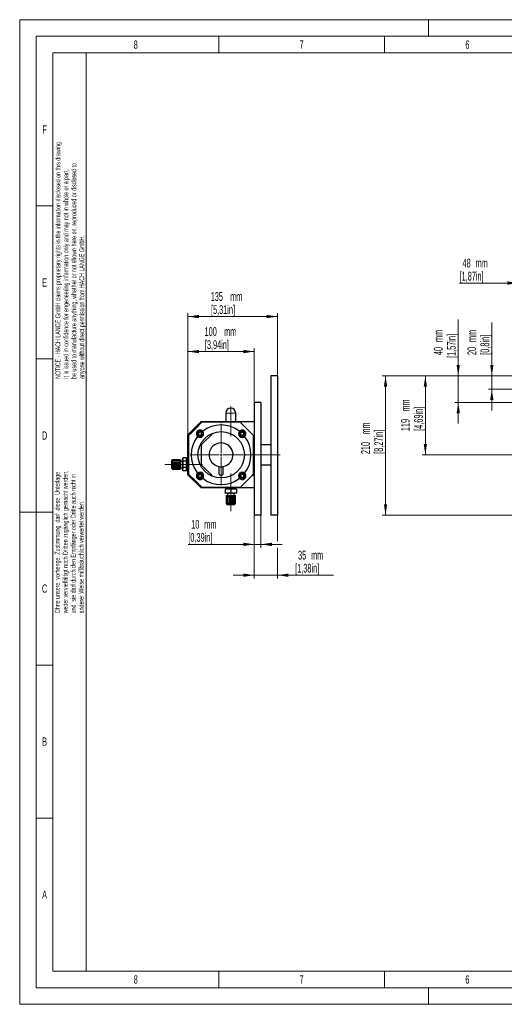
# Model space of a CAD drawing. Header units: millimetres. Extents: x 0 to 2100, y 0 to 1485.
# Tile 1 of 44: x 0 to 731, y 0 to 1485. Entities that reach past the tile are written whole.
import ezdxf

# ---------------------------------------------------------------- set-up
doc = ezdxf.new("R2010")
doc.units = ezdxf.units.MM
doc.header["$LTSCALE"] = 5
doc.linetypes.add('CENTERX2', pattern=[20.32, 12.7, -2.54, 2.54, -2.54])
doc.styles.add('SLDTEXTSTYLE0', font='TXT', dxfattribs={"width": 0.605})
doc.styles.add('SLDTEXTSTYLE1', font='TXT', dxfattribs={"width": 0.638186})
doc.dimstyles.new('SLDDIMSTYLE1', dxfattribs={"dimtxt": 12.841593, "dimasz": 16.5, "dimexe": 0, "dimexo": 0.0625, "dimgap": 3.210398, "dimtad": 1, "dimrnd": 1e-09, "dimzin": 12, "dimdsep": 46, "dimtxsty": 'SLDTEXTSTYLE0', "dimsah": 1, "dimcen": 0.09, "dimadec": 0, "dimazin": 3, "dimtfac": 1, "dimtmove": 0, "dimatfit": 0, "dimfxl": 1, "dimfrac": 2, "dimtolj": 1, "dimtzin": 12, "dimarcsym": 0})
doc.dimstyles.new('SLDDIMSTYLE2', dxfattribs={"dimtxt": 12.841593, "dimasz": 16.5, "dimexe": 0, "dimexo": 0.0625, "dimgap": 3.210398, "dimtad": 1, "dimrnd": 1e-09, "dimzin": 12, "dimdsep": 46, "dimtxsty": 'SLDTEXTSTYLE0', "dimsah": 1, "dimcen": 0.09, "dimadec": 0, "dimazin": 3, "dimtfac": 1, "dimtofl": 0, "dimtmove": 0, "dimatfit": 3, "dimfxl": 1, "dimfrac": 2, "dimtolj": 1, "dimtzin": 12, "dimarcsym": 0})
doc.dimstyles.new('SLDDIMSTYLE3', dxfattribs={"dimtxt": 12.841593, "dimasz": 16.5, "dimexe": 0, "dimexo": 0.0625, "dimgap": 3.210398, "dimtad": 1, "dimdec": 0, "dimrnd": 1e-09, "dimzin": 12, "dimdsep": 46, "dimtxsty": 'SLDTEXTSTYLE0', "dimsah": 1, "dimcen": 0.09, "dimadec": 0, "dimazin": 3, "dimtfac": 1, "dimtmove": 0, "dimatfit": 0, "dimfxl": 1, "dimfrac": 2, "dimtolj": 1, "dimtzin": 12, "dimarcsym": 0})

# ---------------------------------------------------------------- blocks, each defined once
blk = doc.blocks.new('_D_2')
at = {"color": 7, "linetype": 'Continuous', "lineweight": 0}
for p, q in [((711.7, 947.8), (711.7, 1028.2)), ((751.5, 947.8), (706.7, 947.8)), ((711.7, 927.8), (711.7, 947.8)), ((793.4, 927.8), (706.7, 927.8)), ((711.7, 927.8), (711.7, 895.8))]:
    blk.add_line(p, q, dxfattribs=at)
at = {"color": 7, "linetype": 'Continuous', "lineweight": 18}
for points in [[(711.7, 947.8), (714.2, 964.3), (709.2, 964.3)], [(711.7, 927.8), (709.2, 911.3), (714.2, 911.3)]]:
    blk.add_solid(points, dxfattribs=at)
at = {"color": 7, "linetype": 'Continuous', "lineweight": 18, "char_height": 13.23, "attachment_point": 1, "rotation": 90, "style": 'SLDTEXTSTYLE0'}
for s, insert in [('mm', (674.9, 998.8)), ('[0,8in]', (694.6, 979.7)), ('20', (674.9, 979.2))]:
    blk.add_mtext(s, dxfattribs=dict(at, insert=insert))
blk = doc.blocks.new('_D_3')
at = {"color": 7, "linetype": 'Continuous', "lineweight": 0}
for p, q in [((661.1, 947.8), (661.1, 1032.6)), ((751.5, 947.8), (656.1, 947.8)), ((661.1, 907.8), (661.1, 947.8)), ((751.5, 907.8), (656.1, 907.8)), ((661.1, 907.8), (661.1, 875.8))]:
    blk.add_line(p, q, dxfattribs=at)
at = {"color": 7, "linetype": 'Continuous', "lineweight": 18}
for points in [[(661.1, 947.8), (663.6, 964.3), (658.6, 964.3)], [(661.1, 907.8), (658.6, 891.3), (663.6, 891.3)]]:
    blk.add_solid(points, dxfattribs=at)
at = {"color": 7, "linetype": 'Continuous', "lineweight": 18, "char_height": 13.23, "attachment_point": 1, "rotation": 90, "style": 'SLDTEXTSTYLE0'}
for s, insert in [('mm', (624.3, 998.8)), ('[1,57in]', (644.1, 974.8)), ('40', (624.3, 979.2))]:
    blk.add_mtext(s, dxfattribs=dict(at, insert=insert))
blk = doc.blocks.new('_D_4')
at = {"color": 7, "linetype": 'Continuous', "lineweight": 0}
for p, q in [((751.5, 947.8), (606.5, 947.8)), ((611.5, 828.8), (611.5, 947.8)), ((803.7, 828.8), (606.5, 828.8))]:
    blk.add_line(p, q, dxfattribs=at)
at = {"color": 7, "linetype": 'Continuous', "lineweight": 18}
for points in [[(611.5, 947.8), (609, 931.3), (614, 931.3)], [(611.5, 828.8), (614, 845.3), (609, 845.3)]]:
    blk.add_solid(points, dxfattribs=at)
at = {"color": 7, "linetype": 'Continuous', "lineweight": 18, "char_height": 13.23, "attachment_point": 1, "rotation": 90, "style": 'SLDTEXTSTYLE0'}
for s, insert in [('mm', (574.7, 893.9)), ('[4,69in]', (594.5, 865)), ('119', (574.7, 864.5))]:
    blk.add_mtext(s, dxfattribs=dict(at, insert=insert))
blk = doc.blocks.new('_D_5')
at = {"color": 7, "linetype": 'Continuous', "lineweight": 0}
for p, q in [((751.5, 947.8), (546.5, 947.8)), ((551.5, 947.8), (551.5, 737.8)), ((751.5, 737.8), (546.5, 737.8))]:
    blk.add_line(p, q, dxfattribs=at)
at = {"color": 7, "linetype": 'Continuous', "lineweight": 18}
for points in [[(551.5, 947.8), (549, 931.3), (554, 931.3)], [(551.5, 737.8), (554, 754.3), (549, 754.3)]]:
    blk.add_solid(points, dxfattribs=at)
at = {"color": 7, "linetype": 'Continuous', "lineweight": 18, "char_height": 13.23, "attachment_point": 1, "rotation": 90, "style": 'SLDTEXTSTYLE0'}
for s, insert in [('mm', (514.7, 859.2)), ('[8,27in]', (534.5, 830.3)), ('210', (514.7, 829.8))]:
    blk.add_mtext(s, dxfattribs=dict(at, insert=insert))
blk = doc.blocks.new('_D_6')
at = {"color": 7, "linetype": 'Continuous', "lineweight": 0}
for p, q in [((751.5, 1087.8), (663.1, 1087.8)), ((751.5, 947.8), (751.5, 1092.8)), ((751.5, 1087.8), (799, 1087.8)), ((799, 933.4), (799, 1092.8)), ((799, 1087.8), (831, 1087.8))]:
    blk.add_line(p, q, dxfattribs=at)
at = {"color": 7, "linetype": 'Continuous', "lineweight": 18}
for points in [[(751.5, 1087.8), (735, 1090.3), (735, 1085.3)], [(799, 1087.8), (815.5, 1085.3), (815.5, 1090.3)]]:
    blk.add_solid(points, dxfattribs=at)
at = {"color": 7, "linetype": 'Continuous', "lineweight": 18, "char_height": 13.23, "attachment_point": 1, "style": 'SLDTEXTSTYLE0'}
for s, insert in [('48', (667.6, 1124.6)), ('mm', (687.2, 1124.6)), ('[1,87in]', (663.1, 1104.8))]:
    blk.add_mtext(s, dxfattribs=dict(at, insert=insert))
blk = doc.blocks.new('_D_13')
at = {"color": 7, "linetype": 'Continuous', "lineweight": 0}
for p, q in [((253.6, 858.8), (253.6, 989.5)), ((253.6, 984.5), (353.6, 984.5)), ((353.6, 907.8), (353.6, 989.5))]:
    blk.add_line(p, q, dxfattribs=at)
at = {"color": 7, "linetype": 'Continuous', "lineweight": 18}
for points in [[(253.6, 984.5), (270.1, 982), (270.1, 987)], [(353.6, 984.5), (337.1, 987), (337.1, 982)]]:
    blk.add_solid(points, dxfattribs=at)
at = {"color": 7, "linetype": 'Continuous', "lineweight": 18, "char_height": 13.23, "attachment_point": 1, "style": 'SLDTEXTSTYLE0'}
for s, insert in [('100', (278.7, 1021.3)), ('mm', (308.1, 1021.3)), ('[3,94in]', (279.2, 1001.5))]:
    blk.add_mtext(s, dxfattribs=dict(at, insert=insert))
blk = doc.blocks.new('_D_14')
at = {"color": 7, "linetype": 'Continuous', "lineweight": 0}
for p, q in [((253.6, 858.8), (253.6, 1042.3)), ((388.6, 947.8), (388.6, 1042.3)), ((388.6, 1037.3), (253.6, 1037.3))]:
    blk.add_line(p, q, dxfattribs=at)
at = {"color": 7, "linetype": 'Continuous', "lineweight": 18}
for points in [[(253.6, 1037.3), (270.1, 1034.8), (270.1, 1039.8)], [(388.6, 1037.3), (372.1, 1039.8), (372.1, 1034.8)]]:
    blk.add_solid(points, dxfattribs=at)
at = {"color": 7, "linetype": 'Continuous', "lineweight": 18, "char_height": 13.23, "attachment_point": 1, "style": 'SLDTEXTSTYLE0'}
for s, insert in [('135', (287.9, 1074.1)), ('mm', (317.3, 1074.1)), ('[5,31in]', (288.4, 1054.4))]:
    blk.add_mtext(s, dxfattribs=dict(at, insert=insert))
blk = doc.blocks.new('_D_15')
at = {"color": 7, "linetype": 'Continuous', "lineweight": 0}
for p, q in [((353.6, 737.8), (353.6, 688.7)), ((363.6, 737.8), (363.6, 688.7)), ((353.6, 693.7), (254.2, 693.7)), ((363.6, 693.7), (353.6, 693.7)), ((363.6, 693.7), (395.6, 693.7))]:
    blk.add_line(p, q, dxfattribs=at)
at = {"color": 7, "linetype": 'Continuous', "lineweight": 18}
for points in [[(353.6, 693.7), (337.1, 696.2), (337.1, 691.2)], [(363.6, 693.7), (380.1, 691.2), (380.1, 696.2)]]:
    blk.add_solid(points, dxfattribs=at)
at = {"color": 7, "linetype": 'Continuous', "lineweight": 18, "char_height": 13.23, "attachment_point": 1, "style": 'SLDTEXTSTYLE0'}
for s, insert in [('10', (258.6, 730.5)), ('mm', (278.2, 730.5)), ('[0,39in]', (254.2, 710.8))]:
    blk.add_mtext(s, dxfattribs=dict(at, insert=insert))
blk = doc.blocks.new('_D_16')
at = {"color": 7, "linetype": 'Continuous', "lineweight": 0}
for p, q in [((353.6, 737.8), (353.6, 642.2)), ((388.6, 737.8), (388.6, 698.7)), ((388.6, 688.7), (388.6, 642.2)), ((353.6, 647.2), (321.6, 647.2)), ((388.6, 647.2), (353.6, 647.2)), ((388.6, 647.2), (473, 647.2))]:
    blk.add_line(p, q, dxfattribs=at)
at = {"color": 7, "linetype": 'Continuous', "lineweight": 18}
for points in [[(353.6, 647.2), (337.1, 649.7), (337.1, 644.7)], [(388.6, 647.2), (405.1, 644.7), (405.1, 649.7)]]:
    blk.add_solid(points, dxfattribs=at)
at = {"color": 7, "linetype": 'Continuous', "lineweight": 18, "char_height": 13.23, "attachment_point": 1, "style": 'SLDTEXTSTYLE0'}
for s, insert in [('35', (419.6, 684)), ('mm', (439.2, 684)), ('[1,38in]', (415.2, 664.3))]:
    blk.add_mtext(s, dxfattribs=dict(at, insert=insert))
blk = doc.blocks.new('SW_CENTERMARKSYMBOL_2')
at = {"color": 0, "linetype": 'Continuous', "lineweight": 18}
for p, q in [((0, 3), (0, 46.5)), ((-3, 0), (-46.5, 0)), ((0, 0), (-1.5, 0)), ((0, 0), (0, 1.5)), ((0, 0), (0, -1.5)), ((0, 0), (1.5, 0)), ((3, 0), (89.1, 0)), ((0, -3), (0, -46.5))]:
    blk.add_line(p, q, dxfattribs=at)

msp = doc.modelspace()

# ---------------------------------------------------------------- linework, layer by layer
at = {"color": 7, "linetype": 'Continuous', "lineweight": 18}
for p, q in [((0, 1485), (0, 0)), ((2100, 1485), (0, 1485)), ((616.5, 1485), (616.5, 1460)), ((2075, 1460), (25, 1460)), ((25, 1460), (25, 25)), ((300, 1460), (300, 1435)), ((550, 1460), (550, 1435)), ((50, 1435), (50, 1204.167)), ((300, 1435), (50, 1435)), ((100, 1435), (100, 50)), ((550, 1435), (300, 1435)), ((800, 1435), (550, 1435)), ((50, 1204.167), (25, 1204.167)), ((50, 1204.167), (50, 973.333)), ((50, 973.333), (25, 973.333)), ((50, 973.333), (50, 742.5)), ((25, 742.5), (0, 742.5)), ((50, 742.5), (25, 742.5)), ((50, 742.5), (50, 511.667)), ((50, 511.667), (25, 511.667)), ((50, 511.667), (50, 280.833)), ((50, 280.833), (25, 280.833)), ((50, 280.833), (50, 50)), ((50, 50), (1160.6, 50)), ((300, 50), (300, 25)), ((550, 50), (550, 25)), ((25, 25), (2075, 25)), ((616.5, 25), (616.5, 0)), ((0, 0), (2100, 0))]:
    msp.add_line(p, q, dxfattribs=at)
at = {"color": 7, "linetype": 'Continuous', "lineweight": 25}
for p, q in [((378.628, 947.79), (378.628, 737.79)), ((388.628, 947.79), (378.628, 947.79)), ((388.628, 947.79), (388.628, 737.79)), ((363.628, 907.79), (353.628, 907.79)), ((353.628, 907.79), (353.628, 737.79)), ((363.628, 907.79), (363.628, 737.79)), ((310.628, 891.79), (310.628, 878.79)), ((325.628, 878.79), (325.628, 891.79)), ((273.628, 878.79), (253.628, 858.79)), ((273.628, 878.79), (353.628, 878.79)), ((269.79, 862.636), (269.805, 862.688)), ((269.805, 862.688), (269.858, 862.701)), ((272.554, 863.371), (272.607, 863.384)), ((272.607, 863.384), (272.644, 863.345)), ((291.436, 861.598), (273.628, 843.79)), ((274.572, 861.344), (274.61, 861.305)), ((274.61, 861.305), (274.595, 861.253)), ((333.429, 862.636), (333.444, 862.688)), ((333.444, 862.688), (333.497, 862.701)), ((336.194, 863.371), (336.246, 863.384)), ((336.246, 863.384), (336.284, 863.345)), ((338.212, 861.344), (338.249, 861.305)), ((338.249, 861.305), (338.234, 861.253)), ((253.628, 798.79), (253.628, 858.79)), ((269.006, 859.914), (269.021, 859.966)), ((269.044, 859.875), (269.006, 859.914)), ((271.009, 857.835), (270.972, 857.875)), ((271.062, 857.849), (271.009, 857.835)), ((273.811, 858.531), (273.758, 858.518)), ((273.826, 858.583), (273.811, 858.531)), ((332.646, 859.914), (332.661, 859.966)), ((332.684, 859.875), (332.646, 859.914)), ((334.649, 857.835), (334.611, 857.875)), ((334.702, 857.849), (334.649, 857.835)), ((337.451, 858.531), (337.398, 858.518)), ((337.466, 858.583), (337.451, 858.531)), ((353.578, 848.79), (353.628, 848.79)), ((353.578, 847.29), (353.578, 848.79)), ((353.578, 798.29), (353.578, 847.29)), ((273.628, 843.79), (273.628, 813.79)), ((353.528, 842.79), (353.528, 845.29)), ((353.528, 845.29), (353.578, 845.29)), ((353.528, 840.29), (353.528, 842.79)), ((353.528, 842.79), (353.578, 842.79)), ((353.528, 840.29), (353.578, 840.29)), ((353.528, 836.986), (353.578, 836.986)), ((353.528, 836.96), (353.528, 836.471)), ((353.528, 836.96), (353.578, 836.96)), ((353.528, 836.396), (353.578, 836.396)), ((353.528, 835.655), (353.528, 834.909)), ((353.528, 834.909), (353.578, 834.909)), ((353.528, 834.883), (353.578, 834.883)), ((353.528, 834.858), (353.578, 834.858)), ((353.528, 832.627), (353.528, 832.112)), ((353.528, 832.627), (353.578, 832.627)), ((353.528, 832.063), (353.578, 832.063)), ((353.528, 832.013), (353.578, 832.013)), ((353.528, 832.013), (353.528, 831.857)), ((353.528, 831.857), (353.578, 831.857)), ((378.628, 843.79), (363.628, 843.79)), ((229.128, 820.29), (228.628, 820.001)), ((228.628, 820.001), (228.628, 814.29)), ((229.128, 820.29), (229.128, 818.532)), ((229.128, 818.532), (229.217, 818.852)), ((229.128, 818.532), (229.128, 814.29)), ((240.628, 821.29), (230.542, 821.29)), ((240.628, 820.108), (230.542, 820.108)), ((240.628, 819.679), (230.542, 819.679)), ((240.628, 817.367), (230.542, 817.367)), ((242.128, 821.29), (240.628, 821.29)), ((240.628, 821.29), (240.628, 819.24)), ((240.628, 819.24), (240.628, 814.29)), ((242.128, 821.29), (242.128, 814.29)), ((245.628, 819.29), (242.128, 819.29)), ((246.387, 824.105), (245.628, 822.79)), ((245.628, 821.651), (245.628, 822.79)), ((245.628, 814.29), (245.628, 821.651)), ((251.628, 824.105), (246.387, 824.105)), ((251.628, 819.197), (246.387, 819.197)), ((251.628, 819.197), (251.628, 824.105)), ((253.628, 822.29), (251.628, 822.29)), ((251.628, 809.382), (251.628, 819.197)), ((353.528, 831.568), (353.578, 831.568)), ((353.528, 831.268), (353.528, 831.098)), ((353.528, 831.067), (353.528, 830.576)), ((353.528, 830.576), (353.578, 830.576)), ((353.528, 830.55), (353.578, 830.55)), ((353.528, 828.319), (353.528, 828.312)), ((353.528, 828.319), (353.578, 828.319)), ((353.528, 828.294), (353.578, 828.294)), ((353.528, 828.294), (353.528, 826.755)), ((353.528, 826.755), (353.578, 826.755)), ((353.528, 826.755), (353.528, 826.567)), ((353.528, 826.55), (353.578, 826.55)), ((353.528, 826.383), (353.578, 826.383)), ((353.528, 826.217), (353.578, 826.217)), ((353.528, 826.191), (353.578, 826.191)), ((353.528, 819.653), (353.578, 819.653)), ((353.528, 819.627), (353.578, 819.627)), ((353.528, 819.627), (353.528, 819.112)), ((353.528, 819.063), (353.578, 819.063)), ((353.528, 818.775), (353.578, 818.775)), ((353.528, 818.268), (353.578, 818.268)), ((353.528, 818.268), (353.528, 818.098)), ((353.528, 818.037), (353.578, 818.037)), ((353.528, 818.037), (353.528, 817.953)), ((353.528, 817.953), (353.578, 817.953)), ((353.528, 817.55), (353.578, 817.55)), ((353.528, 817.49), (353.528, 817.037)), ((353.528, 817.037), (353.578, 817.037)), ((228.628, 814.29), (228.628, 808.578)), ((228.628, 808.578), (229.128, 808.29)), ((229.128, 814.29), (229.128, 810.047)), ((229.128, 810.047), (229.128, 808.29)), ((229.218, 809.726), (229.128, 810.047)), ((230.542, 815.756), (240.628, 815.756)), ((240.628, 812.824), (230.542, 812.824)), ((230.542, 811.212), (240.628, 811.212)), ((230.542, 808.901), (240.628, 808.901)), ((230.542, 808.472), (240.628, 808.472)), ((230.542, 807.29), (240.628, 807.29)), ((240.628, 814.29), (240.628, 809.34)), ((240.628, 809.34), (240.628, 807.29)), ((240.628, 807.29), (242.128, 807.29)), ((242.128, 814.29), (242.128, 807.29)), ((242.128, 809.29), (245.628, 809.29)), ((245.628, 806.929), (245.628, 814.29)), ((245.628, 805.79), (245.628, 806.929)), ((245.628, 805.79), (246.387, 804.475)), ((251.628, 809.382), (246.387, 809.382)), ((251.628, 804.475), (246.387, 804.475)), ((251.628, 804.475), (251.628, 809.382)), ((251.628, 806.29), (253.628, 806.29)), ((273.628, 813.79), (291.436, 795.982)), ((300.428, 811.076), (300.428, 800.79)), ((306.828, 800.79), (306.828, 811.076)), ((353.528, 815.294), (353.528, 813.242)), ((353.528, 815.294), (353.578, 815.294)), ((353.528, 813.242), (353.578, 813.242)), ((353.528, 813.217), (353.578, 813.217)), ((353.528, 810.96), (353.528, 809.422)), ((353.528, 810.96), (353.578, 810.96)), ((353.528, 809.422), (353.578, 809.422)), ((353.528, 809.422), (353.528, 809.234)), ((353.528, 809.217), (353.578, 809.217)), ((353.528, 809.05), (353.578, 809.05)), ((353.528, 808.883), (353.578, 808.883)), ((353.528, 808.866), (353.528, 808.37)), ((353.528, 808.37), (353.578, 808.37)), ((353.528, 805.29), (353.578, 805.29)), ((353.528, 805.29), (353.528, 802.79)), ((353.528, 802.79), (353.578, 802.79)), ((353.528, 802.79), (353.528, 800.29)), ((363.628, 813.79), (378.628, 813.79)), ((253.628, 798.79), (273.628, 778.79)), ((269.006, 796.274), (269.021, 796.327)), ((269.044, 796.235), (269.006, 796.274)), ((269.79, 798.996), (269.805, 799.049)), ((269.805, 799.049), (269.858, 799.062)), ((271.009, 794.196), (270.972, 794.235)), ((271.062, 794.209), (271.009, 794.196)), ((272.554, 799.731), (272.607, 799.744)), ((272.607, 799.744), (272.644, 799.705)), ((273.811, 794.891), (273.758, 794.878)), ((273.826, 794.943), (273.811, 794.891)), ((274.572, 797.705), (274.61, 797.665)), ((274.61, 797.665), (274.595, 797.613)), ((332.646, 796.274), (332.661, 796.327)), ((332.684, 796.235), (332.646, 796.274)), ((333.429, 798.996), (333.444, 799.049)), ((333.444, 799.049), (333.497, 799.062)), ((334.649, 794.196), (334.611, 794.235)), ((334.702, 794.209), (334.649, 794.196)), ((336.194, 799.731), (336.246, 799.744)), ((336.246, 799.744), (336.284, 799.705)), ((337.451, 794.891), (337.398, 794.878)), ((337.466, 794.943), (337.451, 794.891)), ((338.212, 797.705), (338.249, 797.665)), ((338.249, 797.665), (338.234, 797.613)), ((353.528, 800.29), (353.578, 800.29)), ((353.578, 796.79), (353.578, 798.29)), ((353.578, 796.79), (353.628, 796.79)), ((353.628, 778.79), (273.628, 778.79)), ((309.628, 776.79), (309.628, 771.549)), ((318.128, 776.79), (309.628, 776.79)), ((310.128, 778.79), (310.128, 776.79)), ((318.128, 776.79), (318.128, 771.549)), ((326.628, 776.79), (318.128, 776.79)), ((326.128, 776.79), (326.128, 778.79)), ((326.628, 776.79), (326.628, 771.549)), ((313.878, 770.79), (309.628, 770.79)), ((311.128, 767.29), (311.128, 765.79)), ((311.128, 767.29), (325.128, 767.29)), ((311.128, 765.79), (311.128, 755.704)), ((311.128, 765.79), (313.178, 765.79)), ((312.31, 765.79), (312.31, 755.704)), ((312.739, 765.79), (312.739, 755.704)), ((313.128, 770.79), (313.128, 767.29)), ((313.178, 765.79), (318.128, 765.79)), ((322.378, 770.79), (313.878, 770.79)), ((315.05, 765.79), (315.05, 755.704)), ((316.662, 755.704), (316.662, 765.79)), ((318.128, 765.79), (323.078, 765.79)), ((319.594, 765.79), (319.594, 755.704)), ((321.205, 755.704), (321.205, 765.79)), ((326.628, 770.79), (322.378, 770.79)), ((323.078, 765.79), (325.128, 765.79)), ((323.128, 767.29), (323.128, 770.79)), ((323.517, 755.704), (323.517, 765.79)), ((323.946, 755.704), (323.946, 765.79)), ((325.128, 765.79), (325.128, 767.29)), ((325.128, 755.704), (325.128, 765.79)), ((312.128, 754.29), (312.416, 753.79)), ((312.128, 754.29), (313.885, 754.29)), ((312.416, 753.79), (323.839, 753.79)), ((313.885, 754.29), (313.566, 754.379)), ((313.885, 754.29), (318.128, 754.29)), ((318.128, 754.29), (322.37, 754.29)), ((322.693, 754.38), (322.37, 754.29)), ((322.37, 754.29), (324.128, 754.29)), ((323.839, 753.79), (324.128, 754.29)), ((363.628, 737.79), (353.628, 737.79)), ((388.628, 737.79), (378.628, 737.79))]:
    msp.add_line(p, q, dxfattribs=at)
at = {"color": 8, "linetype": 'Continuous', "lineweight": 18}
for p, q in [((325.628, 891.79), (310.628, 891.79)), ((353.578, 847.29), (353.628, 847.29)), ((353.528, 835.655), (353.578, 835.655)), ((230.542, 820.108), (230.542, 821.29)), ((230.542, 817.367), (230.542, 819.679)), ((353.528, 831.067), (353.578, 831.067)), ((229.128, 814.29), (228.628, 814.29)), ((230.542, 812.824), (230.542, 815.756)), ((230.542, 808.901), (230.542, 811.212)), ((230.542, 807.29), (230.542, 808.472)), ((242.128, 814.29), (240.628, 814.29)), ((245.628, 814.29), (242.128, 814.29)), ((253.628, 814.29), (251.628, 814.29)), ((353.578, 798.29), (353.628, 798.29)), ((312.31, 755.704), (311.128, 755.704)), ((315.05, 755.704), (312.739, 755.704)), ((319.594, 755.704), (316.662, 755.704)), ((323.517, 755.704), (321.205, 755.704)), ((325.128, 755.704), (323.946, 755.704))]:
    msp.add_line(p, q, dxfattribs=at)
at = {"color": 7, "linetype": 'CENTERX2', "lineweight": 18}
for p, q in [((318.128, 901.79), (318.128, 856.79)), ((218.628, 814.29), (275.628, 814.29)), ((318.128, 743.79), (318.128, 800.79))]:
    msp.add_line(p, q, dxfattribs=at)
at = {"color": 7, "linetype": 'Continuous', "lineweight": 25}
for centre, radius in [((271.808, 860.61), 5), ((303.628, 828.79), 35), ((335.448, 860.61), 5), ((271.808, 796.97), 5), ((335.448, 796.97), 5)]:
    msp.add_circle(centre, radius, dxfattribs=at)
at = {"color": 8, "linetype": 'Continuous', "lineweight": 18}
for centre in [(271.808, 860.61), (335.448, 860.61), (271.808, 796.97), (335.448, 796.97)]:
    msp.add_circle(centre, 4.4, dxfattribs=at)
at = {"color": 7, "linetype": 'Continuous', "lineweight": 25}
for centre, radius, start, end in [((318.128, 891.79), 7.5, 0, 180), ((271.808, 860.61), 5.5, 228.503592, 41.496408), ((271.808, 860.61), 2.86, 134.882268, 192.998885), ((271.808, 860.61), 2.5, 163.940577, 223.940577), ((271.808, 860.61), 2.5, 103.940577, 163.940577), ((271.808, 860.61), 2.86, 74.882268, 132.998885), ((271.808, 860.61), 2.5, 43.940577, 103.940577), ((271.808, 860.61), 2.86, 14.882268, 72.998885), ((271.808, 860.61), 2.5, 343.940577, 43.940577), ((303.628, 828.79), 45, 52.007184, 127.992816), ((335.448, 860.61), 5.5, 138.503592, 311.496408), ((335.448, 860.61), 2.86, 134.882268, 192.998885), ((335.448, 860.61), 2.5, 163.940577, 223.940577), ((335.448, 860.61), 2.5, 103.940577, 163.940577), ((335.448, 860.61), 2.86, 74.882268, 132.998885), ((335.448, 860.61), 2.5, 43.940577, 103.940577), ((335.448, 860.61), 2.86, 14.882268, 72.998885), ((335.448, 860.61), 2.5, 343.940577, 43.940577), ((303.628, 828.79), 45, 142.007184, 217.992816), ((271.808, 860.61), 2.86, 194.882268, 252.998885), ((271.808, 860.61), 2.5, 223.940577, 283.940577), ((271.808, 860.61), 2.86, 254.882268, 312.998885), ((271.808, 860.61), 2.5, 283.940577, 343.940577), ((271.808, 860.61), 2.86, 314.882268, 12.998885), ((303.628, 828.79), 18, 280.240348, 259.759652), ((335.448, 860.61), 2.86, 194.882268, 252.998885), ((335.448, 860.61), 2.5, 223.940577, 283.940577), ((335.448, 860.61), 2.86, 254.882268, 312.998885), ((335.448, 860.61), 2.5, 283.940577, 343.940577), ((335.448, 860.61), 2.86, 314.882268, 12.998885), ((303.628, 828.79), 45, 322.007184, 37.992816), ((230.542, 819.79), 1.5, 90, 160.552083), ((230.542, 818.179), 1.5, 90, 153.070197), ((230.542, 808.79), 1.5, 199.497955, 270), ((230.542, 810.401), 1.5, 207.0368, 270), ((271.808, 796.97), 5.5, 318.503592, 131.496408), ((303.628, 828.79), 18, 259.759652, 280.240348), ((335.448, 796.97), 5.5, 48.503592, 221.496408), ((271.808, 796.97), 2.86, 134.882268, 192.998885), ((271.808, 796.97), 2.86, 194.882268, 252.998885), ((271.808, 796.97), 2.5, 163.940577, 223.940577), ((271.808, 796.97), 2.5, 103.940577, 163.940577), ((271.808, 796.97), 2.86, 74.882268, 132.998885), ((271.808, 796.97), 2.5, 223.940577, 283.940577), ((271.808, 796.97), 2.86, 254.882268, 312.998885), ((271.808, 796.97), 2.5, 43.940577, 103.940577), ((271.808, 796.97), 2.5, 283.940577, 343.940577), ((271.808, 796.97), 2.86, 14.882268, 72.998885), ((271.808, 796.97), 2.5, 343.940577, 43.940577), ((271.808, 796.97), 2.86, 314.882268, 12.998885), ((303.628, 828.79), 45, 232.007184, 307.992816), ((303.628, 800.79), 3.2, 180, 360), ((335.448, 796.97), 2.86, 134.882268, 192.998885), ((335.448, 796.97), 2.86, 194.882268, 252.998885), ((335.448, 796.97), 2.5, 163.940577, 223.940577), ((335.448, 796.97), 2.5, 103.940577, 163.940577), ((335.448, 796.97), 2.86, 74.882268, 132.998885), ((335.448, 796.97), 2.5, 223.940577, 283.940577), ((335.448, 796.97), 2.86, 254.882268, 312.998885), ((335.448, 796.97), 2.5, 43.940577, 103.940577), ((335.448, 796.97), 2.5, 283.940577, 343.940577), ((335.448, 796.97), 2.86, 14.882268, 72.998885), ((335.448, 796.97), 2.5, 343.940577, 43.940577), ((335.448, 796.97), 2.86, 314.882268, 12.998885), ((312.628, 755.704), 1.5, 180, 250.545612), ((314.239, 755.704), 1.5, 180, 243.073344), ((322.017, 755.704), 1.5, 296.962372, 0), ((323.628, 755.704), 1.5, 289.489454, 0)]:
    msp.add_arc(centre, radius, start, end, dxfattribs=at)
for points, knots in [([(254.628, 857.79), (256.559, 859.721), (260.461, 863.623), (265.839, 869.001), (270.589, 873.751), (273.277, 876.439), (274.628, 877.79)], [0, 0, 0, 0, 0.29261146, 0.59135998, 0.79466203, 1, 1, 1, 1]), ([(332.628, 877.79), (330.106, 877.79), (325.502, 877.79), (318.465, 877.79), (311.701, 877.79), (304.896, 877.79), (298.177, 877.79), (291.66, 877.79), (285.556, 877.79), (279.877, 877.79), (276.378, 877.79), (274.628, 877.79)], [0, 0, 0, 0, 0.13835521, 0.25256172, 0.3670342, 0.48093997, 0.58950567, 0.69858264, 0.80737068, 0.90366976, 1, 1, 1, 1]), ([(332.628, 877.79), (334.559, 875.859), (338.461, 871.956), (343.839, 866.578), (348.589, 861.829), (351.277, 859.141), (352.628, 857.79)], [0, 0, 0, 0, 0.29261146, 0.59135998, 0.79466203, 1, 1, 1, 1]), ([(275.927, 864.254), (275.293, 864.812), (274.207, 865.769), (272.111, 866.203), (270.36, 865.998), (268.87, 865.346), (267.69, 864.358), (266.861, 863.142), (266.334, 861.686), (266.24, 859.877), (266.815, 857.953), (267.713, 856.979), (268.164, 856.49)], [0, 0, 0, 0, 0.16347237, 0.28005298, 0.36913276, 0.4414327, 0.51407028, 0.5791747, 0.64576232, 0.74175576, 0.87042527, 1, 1, 1, 1]), ([(269.021, 859.966), (269.082, 860.178), (269.204, 860.601), (269.404, 861.296), (269.605, 861.995), (269.728, 862.422), (269.79, 862.636)], [0, 0, 0, 0, 0.24868277, 0.4983484, 0.7479623, 1, 1, 1, 1]), ([(269.858, 862.701), (270.071, 862.754), (270.499, 862.86), (271.201, 863.035), (271.907, 863.21), (272.337, 863.317), (272.554, 863.371)], [0, 0, 0, 0, 0.24868277, 0.4983484, 0.7479623, 1, 1, 1, 1]), ([(272.644, 863.345), (272.798, 863.185), (273.105, 862.867), (273.608, 862.345), (274.111, 861.822), (274.418, 861.504), (274.572, 861.344)], [0, 0, 0, 0, 0.250449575, 0.49979305, 0.749474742, 1, 1, 1, 1]), ([(339.092, 856.49), (339.65, 857.124), (340.607, 858.211), (341.041, 860.307), (340.836, 862.058), (340.184, 863.547), (339.196, 864.728), (337.98, 865.557), (336.524, 866.083), (334.715, 866.177), (332.792, 865.603), (331.817, 864.705), (331.328, 864.254)], [0, 0, 0, 0, 0.163472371, 0.280052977, 0.369132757, 0.441432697, 0.514070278, 0.579174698, 0.645762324, 0.741755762, 0.870425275, 1, 1, 1, 1]), ([(332.661, 859.966), (332.722, 860.178), (332.844, 860.601), (333.044, 861.296), (333.245, 861.995), (333.368, 862.422), (333.429, 862.636)], [0, 0, 0, 0, 0.24868277, 0.4983484, 0.7479623, 1, 1, 1, 1]), ([(333.497, 862.701), (333.711, 862.754), (334.139, 862.86), (334.841, 863.035), (335.546, 863.21), (335.977, 863.317), (336.194, 863.371)], [0, 0, 0, 0, 0.24868277, 0.4983484, 0.7479623, 1, 1, 1, 1]), ([(336.284, 863.345), (336.438, 863.185), (336.744, 862.867), (337.248, 862.345), (337.751, 861.822), (338.058, 861.504), (338.212, 861.344)], [0, 0, 0, 0, 0.25044958, 0.49979305, 0.74947474, 1, 1, 1, 1]), ([(254.628, 857.79), (254.628, 856.04), (254.628, 852.54), (254.628, 846.861), (254.628, 840.757), (254.628, 834.24), (254.628, 827.522), (254.628, 820.717), (254.628, 813.952), (254.628, 806.915), (254.628, 802.312), (254.628, 799.79)], [0, 0, 0, 0, 0.09633024, 0.19262932, 0.30141736, 0.41049433, 0.51906003, 0.6329658, 0.74743828, 0.86164479, 1, 1, 1, 1]), ([(270.972, 857.875), (270.818, 858.034), (270.511, 858.353), (270.008, 858.875), (269.505, 859.397), (269.198, 859.715), (269.044, 859.875)], [0, 0, 0, 0, 0.250520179, 0.500206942, 0.74955042, 1, 1, 1, 1]), ([(273.758, 858.518), (273.545, 858.465), (273.117, 858.359), (272.415, 858.184), (271.709, 858.009), (271.279, 857.902), (271.062, 857.849)], [0, 0, 0, 0, 0.24868277, 0.4983484, 0.7479623, 1, 1, 1, 1]), ([(274.595, 861.253), (274.534, 861.041), (274.412, 860.618), (274.212, 859.923), (274.011, 859.224), (273.888, 858.797), (273.826, 858.583)], [0, 0, 0, 0, 0.24868277, 0.4983484, 0.7479623, 1, 1, 1, 1]), ([(334.611, 857.875), (334.458, 858.034), (334.15, 858.353), (333.647, 858.875), (333.144, 859.397), (332.837, 859.715), (332.684, 859.875)], [0, 0, 0, 0, 0.250520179, 0.500206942, 0.74955042, 1, 1, 1, 1]), ([(337.398, 858.518), (337.185, 858.465), (336.757, 858.359), (336.055, 858.184), (335.349, 858.009), (334.918, 857.902), (334.702, 857.849)], [0, 0, 0, 0, 0.24868277, 0.4983484, 0.7479623, 1, 1, 1, 1]), ([(338.234, 861.253), (338.173, 861.041), (338.052, 860.618), (337.851, 859.923), (337.65, 859.224), (337.527, 858.797), (337.466, 858.583)], [0, 0, 0, 0, 0.24868277, 0.4983484, 0.7479623, 1, 1, 1, 1]), ([(352.628, 799.79), (352.628, 802.312), (352.628, 806.915), (352.628, 813.952), (352.628, 820.717), (352.628, 827.522), (352.628, 834.24), (352.628, 840.757), (352.628, 846.861), (352.628, 852.54), (352.628, 856.04), (352.628, 857.79)], [0, 0, 0, 0, 0.13835521, 0.25256172, 0.3670342, 0.48093997, 0.58950567, 0.69858264, 0.80737068, 0.90366976, 1, 1, 1, 1]), ([(353.528, 836.986), (353.528, 836.983), (353.528, 836.978), (353.528, 836.957), (353.528, 836.948)], [0, 0, 0, 0, 0.55972083, 1, 1, 1, 1]), ([(353.528, 836.396), (353.528, 836.39), (353.528, 836.379), (353.528, 836.274), (353.528, 836.04), (353.528, 835.814), (353.528, 835.655)], [0, 0, 0, 0, 0.1870208, 0.37389045, 0.56060992, 1, 1, 1, 1]), ([(353.528, 832.063), (353.528, 832.059), (353.528, 832.052), (353.528, 832.025), (353.528, 832.013)], [0, 0, 0, 0, 0.5592431, 1, 1, 1, 1]), ([(353.528, 831.883), (353.528, 831.874), (353.528, 831.856), (353.528, 831.738), (353.528, 831.633), (353.528, 831.568)], [0, 0, 0, 0, 0.2783358, 0.55876808, 1, 1, 1, 1]), ([(353.528, 831.775), (353.528, 831.687), (353.528, 831.53), (353.528, 831.348), (353.528, 831.268)], [0, 0, 0, 0, 0.55889682, 1, 1, 1, 1]), ([(230.542, 820.108), (230.448, 820.109), (230.259, 820.112), (229.989, 820.134), (229.743, 820.164), (229.46, 820.212), (229.189, 820.273), (229.148, 820.284), (229.128, 820.29)], [0, 0, 0, 0, 0.12459429, 0.24923996, 0.37381671, 0.49738038, 0.74811549, 1, 1, 1, 1]), ([(230.542, 817.367), (230.448, 817.372), (230.259, 817.382), (229.989, 817.46), (229.743, 817.578), (229.46, 817.785), (229.189, 818.116), (229.148, 818.393), (229.128, 818.532)], [0, 0, 0, 0, 0.12459429, 0.24923996, 0.37381671, 0.49738038, 0.74811549, 1, 1, 1, 1]), ([(246.387, 824.105), (246.142, 823.636), (245.721, 822.83), (245.655, 821.998), (245.628, 821.651)], [0, 0, 0, 0, 0.58195238, 1, 1, 1, 1]), ([(245.628, 821.651), (245.673, 821.206), (245.756, 820.374), (246.187, 819.571), (246.387, 819.197)], [0, 0, 0, 0, 0.53525105, 1, 1, 1, 1]), ([(246.387, 819.197), (246.142, 818.259), (245.721, 816.647), (245.655, 814.985), (245.628, 814.29)], [0, 0, 0, 0, 0.58195238, 1, 1, 1, 1]), ([(353.528, 831.568), (353.528, 831.475), (353.528, 831.309), (353.528, 831.141), (353.528, 831.067)], [0, 0, 0, 0, 0.55963604, 1, 1, 1, 1]), ([(353.528, 826.55), (353.528, 826.546), (353.528, 826.539), (353.528, 826.49), (353.528, 826.437), (353.528, 826.401), (353.528, 826.383)], [0, 0, 0, 0, 0.278740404, 0.55858346, 0.779320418, 1, 1, 1, 1]), ([(353.528, 826.383), (353.528, 826.361), (353.528, 826.315), (353.528, 826.261), (353.528, 826.223), (353.528, 826.219), (353.528, 826.217)], [0, 0, 0, 0, 0.28008499, 0.5600882, 0.78017216, 1, 1, 1, 1]), ([(353.528, 819.653), (353.528, 819.65), (353.528, 819.644), (353.528, 819.624), (353.528, 819.615)], [0, 0, 0, 0, 0.55972083, 1, 1, 1, 1]), ([(353.528, 819.063), (353.528, 819.048), (353.528, 819.021), (353.528, 818.85), (353.528, 818.775)], [0, 0, 0, 0, 0.55891877, 1, 1, 1, 1]), ([(353.528, 818.775), (353.528, 818.687), (353.528, 818.53), (353.528, 818.348), (353.528, 818.268)], [0, 0, 0, 0, 0.55889682, 1, 1, 1, 1]), ([(353.528, 818.568), (353.528, 818.475), (353.528, 818.309), (353.528, 818.141), (353.528, 818.067)], [0, 0, 0, 0, 0.55963604, 1, 1, 1, 1]), ([(353.528, 817.953), (353.528, 817.887), (353.528, 817.755), (353.528, 817.585), (353.528, 817.563), (353.528, 817.55)], [0, 0, 0, 0, 0.280919, 0.56140688, 1, 1, 1, 1]), ([(229.128, 814.29), (229.148, 814.481), (229.189, 814.863), (229.46, 815.268), (229.742, 815.515), (229.989, 815.65), (230.259, 815.74), (230.448, 815.75), (230.542, 815.756)], [0, 0, 0, 0, 0.25188425, 0.5026191, 0.62613163, 0.75075913, 0.87537933, 1, 1, 1, 1]), ([(230.542, 812.824), (230.448, 812.829), (230.259, 812.84), (229.989, 812.93), (229.743, 813.065), (229.46, 813.311), (229.189, 813.717), (229.148, 814.098), (229.128, 814.29)], [0, 0, 0, 0, 0.12459429, 0.24923996, 0.37381671, 0.49738038, 0.74811549, 1, 1, 1, 1]), ([(229.128, 810.047), (229.148, 810.186), (229.189, 810.464), (229.46, 810.794), (229.742, 811.002), (229.989, 811.119), (230.259, 811.198), (230.448, 811.207), (230.542, 811.212)], [0, 0, 0, 0, 0.25188425, 0.5026191, 0.62613163, 0.75075913, 0.87537933, 1, 1, 1, 1]), ([(229.128, 808.29), (229.148, 808.295), (229.189, 808.306), (229.46, 808.368), (229.742, 808.415), (229.989, 808.446), (230.259, 808.467), (230.448, 808.47), (230.542, 808.472)], [0, 0, 0, 0, 0.25188425, 0.5026191, 0.62613163, 0.75075913, 0.87537933, 1, 1, 1, 1]), ([(245.628, 814.29), (245.673, 813.4), (245.756, 811.737), (246.187, 810.129), (246.387, 809.382)], [0, 0, 0, 0, 0.53525105, 1, 1, 1, 1]), ([(246.387, 809.382), (246.142, 808.913), (245.721, 808.107), (245.655, 807.276), (245.628, 806.929)], [0, 0, 0, 0, 0.58195238, 1, 1, 1, 1]), ([(245.628, 806.929), (245.673, 806.484), (245.756, 805.652), (246.187, 804.848), (246.387, 804.475)], [0, 0, 0, 0, 0.53525105, 1, 1, 1, 1]), ([(353.528, 809.217), (353.528, 809.213), (353.528, 809.206), (353.528, 809.156), (353.528, 809.104), (353.528, 809.068), (353.528, 809.05)], [0, 0, 0, 0, 0.2787404, 0.55858346, 0.77932042, 1, 1, 1, 1]), ([(353.528, 809.05), (353.528, 809.027), (353.528, 808.982), (353.528, 808.927), (353.528, 808.89), (353.528, 808.886), (353.528, 808.883)], [0, 0, 0, 0, 0.28008499, 0.5600882, 0.78017216, 1, 1, 1, 1]), ([(274.628, 779.79), (272.697, 781.721), (268.794, 785.623), (263.416, 791.001), (258.667, 795.751), (255.979, 798.439), (254.628, 799.79)], [0, 0, 0, 0, 0.29261146, 0.59135998, 0.79466203, 1, 1, 1, 1]), ([(268.164, 801.089), (267.605, 800.455), (266.649, 799.369), (266.215, 797.273), (266.42, 795.522), (267.072, 794.032), (268.06, 792.852), (269.276, 792.023), (270.731, 791.496), (272.541, 791.402), (274.464, 791.977), (275.439, 792.875), (275.927, 793.326)], [0, 0, 0, 0, 0.16347237, 0.28005298, 0.36913276, 0.4414327, 0.51407028, 0.5791747, 0.64576232, 0.74175576, 0.87042527, 1, 1, 1, 1]), ([(269.021, 796.327), (269.082, 796.538), (269.204, 796.962), (269.404, 797.657), (269.605, 798.355), (269.728, 798.782), (269.79, 798.996)], [0, 0, 0, 0, 0.24868277, 0.4983484, 0.7479623, 1, 1, 1, 1]), ([(270.972, 794.235), (270.818, 794.395), (270.511, 794.713), (270.008, 795.235), (269.505, 795.757), (269.198, 796.076), (269.044, 796.235)], [0, 0, 0, 0, 0.25052018, 0.50020694, 0.74955042, 1, 1, 1, 1]), ([(269.858, 799.062), (270.071, 799.115), (270.499, 799.221), (271.201, 799.395), (271.907, 799.57), (272.337, 799.677), (272.554, 799.731)], [0, 0, 0, 0, 0.24868277, 0.4983484, 0.7479623, 1, 1, 1, 1]), ([(273.758, 794.878), (273.545, 794.825), (273.117, 794.719), (272.415, 794.545), (271.709, 794.37), (271.279, 794.263), (271.062, 794.209)], [0, 0, 0, 0, 0.24868277, 0.4983484, 0.7479623, 1, 1, 1, 1]), ([(272.644, 799.705), (272.798, 799.545), (273.105, 799.227), (273.608, 798.705), (274.111, 798.183), (274.418, 797.864), (274.572, 797.705)], [0, 0, 0, 0, 0.25044958, 0.49979305, 0.74947474, 1, 1, 1, 1]), ([(274.595, 797.613), (274.534, 797.402), (274.412, 796.978), (274.212, 796.283), (274.011, 795.584), (273.888, 795.158), (273.826, 794.943)], [0, 0, 0, 0, 0.24868277, 0.4983484, 0.7479623, 1, 1, 1, 1]), ([(331.328, 793.326), (331.962, 792.767), (333.049, 791.811), (335.145, 791.377), (336.896, 791.582), (338.385, 792.234), (339.566, 793.221), (340.395, 794.438), (340.921, 795.893), (341.015, 797.703), (340.441, 799.626), (339.543, 800.601), (339.092, 801.089)], [0, 0, 0, 0, 0.16347237, 0.28005298, 0.36913276, 0.4414327, 0.51407028, 0.5791747, 0.64576232, 0.74175576, 0.87042527, 1, 1, 1, 1]), ([(352.628, 799.79), (350.697, 797.859), (346.794, 793.956), (341.416, 788.578), (336.667, 783.829), (333.979, 781.141), (332.628, 779.79)], [0, 0, 0, 0, 0.292611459, 0.59135998, 0.794662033, 1, 1, 1, 1]), ([(332.661, 796.327), (332.722, 796.538), (332.844, 796.962), (333.044, 797.657), (333.245, 798.355), (333.368, 798.782), (333.429, 798.996)], [0, 0, 0, 0, 0.24868277, 0.4983484, 0.7479623, 1, 1, 1, 1]), ([(334.611, 794.235), (334.458, 794.395), (334.15, 794.713), (333.647, 795.235), (333.144, 795.757), (332.837, 796.076), (332.684, 796.235)], [0, 0, 0, 0, 0.25052018, 0.50020694, 0.74955042, 1, 1, 1, 1]), ([(333.497, 799.062), (333.711, 799.115), (334.139, 799.221), (334.841, 799.395), (335.546, 799.57), (335.977, 799.677), (336.194, 799.731)], [0, 0, 0, 0, 0.24868277, 0.4983484, 0.7479623, 1, 1, 1, 1]), ([(337.398, 794.878), (337.185, 794.825), (336.757, 794.719), (336.055, 794.545), (335.349, 794.37), (334.918, 794.263), (334.702, 794.209)], [0, 0, 0, 0, 0.24868277, 0.4983484, 0.7479623, 1, 1, 1, 1]), ([(336.284, 799.705), (336.438, 799.545), (336.744, 799.227), (337.248, 798.705), (337.751, 798.183), (338.058, 797.864), (338.212, 797.705)], [0, 0, 0, 0, 0.25044958, 0.49979305, 0.74947474, 1, 1, 1, 1]), ([(338.234, 797.613), (338.173, 797.402), (338.052, 796.978), (337.851, 796.283), (337.65, 795.584), (337.527, 795.158), (337.466, 794.943)], [0, 0, 0, 0, 0.24868277, 0.4983484, 0.7479623, 1, 1, 1, 1]), ([(274.628, 779.79), (276.378, 779.79), (279.877, 779.79), (285.556, 779.79), (291.66, 779.79), (298.177, 779.79), (304.896, 779.79), (311.701, 779.79), (318.465, 779.79), (325.502, 779.79), (330.106, 779.79), (332.628, 779.79)], [0, 0, 0, 0, 0.09633024, 0.19262932, 0.30141736, 0.41049433, 0.51906003, 0.6329658, 0.74743828, 0.86164479, 1, 1, 1, 1]), ([(309.628, 771.549), (310.44, 771.304), (311.836, 770.883), (313.276, 770.817), (313.878, 770.79)], [0, 0, 0, 0, 0.58195238, 1, 1, 1, 1]), ([(309.628, 770.79), (309.628, 770.835), (309.628, 770.918), (309.628, 771.349), (309.628, 771.549)], [0, 0, 0, 0, 0.535251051, 1, 1, 1, 1]), ([(313.878, 770.79), (314.649, 770.835), (316.089, 770.918), (317.481, 771.349), (318.128, 771.549)], [0, 0, 0, 0, 0.53525105, 1, 1, 1, 1]), ([(318.128, 771.549), (318.94, 771.304), (320.336, 770.883), (321.776, 770.817), (322.378, 770.79)], [0, 0, 0, 0, 0.58195238, 1, 1, 1, 1]), ([(322.378, 770.79), (323.149, 770.835), (324.589, 770.918), (325.981, 771.349), (326.628, 771.549)], [0, 0, 0, 0, 0.53525105, 1, 1, 1, 1]), ([(326.628, 771.549), (326.628, 771.304), (326.628, 770.883), (326.628, 770.817), (326.628, 770.79)], [0, 0, 0, 0, 0.58195238, 1, 1, 1, 1]), ([(312.31, 755.704), (312.308, 755.61), (312.306, 755.421), (312.284, 755.151), (312.253, 754.904), (312.206, 754.622), (312.144, 754.351), (312.133, 754.31), (312.128, 754.29)], [0, 0, 0, 0, 0.12459429, 0.24923996, 0.37381671, 0.49738038, 0.74811549, 1, 1, 1, 1]), ([(315.05, 755.704), (315.045, 755.61), (315.036, 755.421), (314.957, 755.151), (314.84, 754.904), (314.632, 754.622), (314.302, 754.351), (314.024, 754.31), (313.885, 754.29)], [0, 0, 0, 0, 0.12459429, 0.24923996, 0.37381671, 0.49738038, 0.74811549, 1, 1, 1, 1]), ([(318.128, 754.29), (317.937, 754.31), (317.555, 754.351), (317.149, 754.622), (316.903, 754.904), (316.768, 755.151), (316.678, 755.421), (316.667, 755.61), (316.662, 755.704)], [0, 0, 0, 0, 0.25188425, 0.5026191, 0.62613163, 0.75075913, 0.87537933, 1, 1, 1, 1]), ([(319.594, 755.704), (319.588, 755.61), (319.578, 755.421), (319.488, 755.151), (319.353, 754.904), (319.106, 754.622), (318.701, 754.351), (318.319, 754.31), (318.128, 754.29)], [0, 0, 0, 0, 0.12459429, 0.24923996, 0.37381671, 0.49738038, 0.74811549, 1, 1, 1, 1]), ([(322.37, 754.29), (322.231, 754.31), (321.954, 754.351), (321.623, 754.622), (321.416, 754.904), (321.299, 755.151), (321.22, 755.421), (321.21, 755.61), (321.205, 755.704)], [0, 0, 0, 0, 0.25188425, 0.5026191, 0.62613163, 0.75075913, 0.87537933, 1, 1, 1, 1]), ([(324.128, 754.29), (324.122, 754.31), (324.111, 754.351), (324.05, 754.622), (324.002, 754.904), (323.972, 755.151), (323.95, 755.421), (323.947, 755.61), (323.946, 755.704)], [0, 0, 0, 0, 0.25188425, 0.5026191, 0.62613163, 0.75075913, 0.87537933, 1, 1, 1, 1])]:
    msp.add_open_spline(points, degree=3, knots=knots, dxfattribs=at)

# ---------------------------------------------------------------- block references
at = {"color": 7, "linetype": 'Continuous', "lineweight": 0}
msp.add_blockref('SW_CENTERMARKSYMBOL_2', (303.628, 828.79), dxfattribs=at)

# ---------------------------------------------------------------- texts
at = {"color": 7, "linetype": 'Continuous', "lineweight": 0, "char_height": 12.5, "attachment_point": 2, "style": 'SLDTEXTSTYLE1'}
for s, insert in [('8', (174.91, 1453.674)), ('7', (424.91, 1453.674)), ('6', (674.91, 1453.674)), ('F', (37.533, 1325.757)), ('E', (37.442, 1094.924)), ('D', (37.557, 864.09)), ('C', (37.556, 633.257)), ('B', (37.442, 402.424)), ('A', (37.442, 171.59)), ('8', (174.91, 43.674)), ('7', (424.91, 43.674)), ('6', (674.91, 43.674))]:
    msp.add_mtext(s, dxfattribs=dict(at, insert=insert))
at = {"color": 7, "linetype": 'Continuous', "lineweight": 0, "char_height": 7.5, "attachment_point": 1, "rotation": 90, "style": 'SLDTEXTSTYLE1'}
for s, insert in [('NOTICE - HACH LANGE GmbH claims proprietary rights in the information disclosed on this drawing.', (53.866, 943.221)), ('be used to manufacture anything, whether or not shown here on, reproduced or disclosed to', (77.866, 943.221)), ('It is issued in confidence for engeneering information only and may not in whole or a part,', (65.866, 943.221)), ('anyone without direct permission from HACH LANGE GmbH.', (89.866, 943.221)), ('weder vervielfältigt noch Dritten zugänglich gemacht werden,', (64.934, 589.603)), ('Ohne unsere  vorherige  Zustimmung  darf  diese  Unterlage', (52.934, 589.603)), ('und  sie darf durch den Empfänger oder Dritte auch nicht in', (76.934, 589.603)), ('anderer Weise mißbräuchlich verwertet werden.', (88.934, 589.603))]:
    msp.add_mtext(s, dxfattribs=dict(at, insert=insert))

# ---------------------------------------------------------------- dimensions: what is measured, and where the dimension line sits
at = {"color": 7, "linetype": 'Continuous', "lineweight": 18}
for base, p1, p2, text, dimstyle, picture, middle in [((799.018886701, 1087.78976212), (751.518886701, 947.78976212), (799.018886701, 933.43976212), '<>mm\\P[1,87in]', 'SLDDIMSTYLE3', '_D_6', (692.052113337, 1087.78976212)), ((253.628, 1037.326), (388.628, 947.79), (253.628, 858.79), '<>mm\\P[5,31in]', 'SLDDIMSTYLE2', '_D_14', (317.302, 1037.326)), ((353.628, 984.488), (253.628, 858.79), (353.628, 907.79), '<>mm\\P[3,94in]', 'SLDDIMSTYLE2', '_D_13', (308.068, 984.488)), ((353.628, 693.729), (363.628, 737.79), (353.628, 737.79), '<>mm\\P[0,39in]', 'SLDDIMSTYLE1', '_D_15', (283.126, 693.729)), ((353.628, 647.246), (388.628, 737.79), (353.628, 737.79), '<>mm\\P[1,38in]', 'SLDDIMSTYLE1', '_D_16', (444.094, 647.246))]:
    dim = msp.add_linear_dim(base=base, p1=p1, p2=p2, text=text, dimstyle=dimstyle, dxfattribs=at)
    dim.commit()
    dim.dimension.update_dxf_attribs({"geometry": picture, "text_midpoint": middle, "dimtype": 160})
for base, p1, p2, text, dimstyle, picture, middle in [((661.11, 947.79), (751.519, 907.79), (751.519, 947.79), '<>mm\\P[1,57in]', 'SLDDIMSTYLE1', '_D_3', (661.11, 1003.715)), ((711.65, 947.79), (793.369, 927.79), (751.519, 947.79), '<>mm\\P[0,8in]\\P', 'SLDDIMSTYLE1', '_D_2', (711.65, 1003.715)), ((551.519, 737.79), (751.519, 947.79), (751.519, 737.79), '<>mm\\P[8,27in]', 'SLDDIMSTYLE2', '_D_5', (551.519, 859.227)), ((611.519, 947.79), (803.652, 828.79), (751.519, 947.79), '<>mm\\P[4,69in]', 'SLDDIMSTYLE2', '_D_4', (611.519, 893.909))]:
    dim = msp.add_linear_dim(base=base, p1=p1, p2=p2, angle=90, text=text, dimstyle=dimstyle, dxfattribs=at)
    dim.commit()
    dim.dimension.update_dxf_attribs({"geometry": picture, "text_midpoint": middle, "dimtype": 160})

doc.saveas('drawing.dxf')
